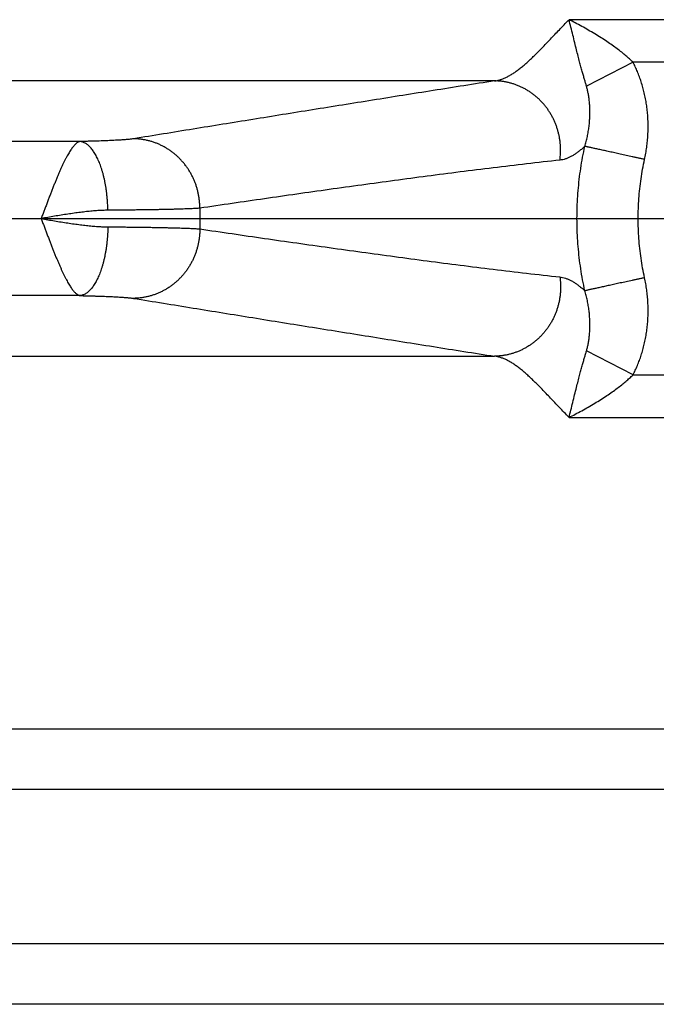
# Model space of a CAD drawing. Header units: inches. Extents: x 0 to 34, y 0 to 22.
# Tile 20 of 111: x 7.682 to 8.069, y 7.122 to 7.722. Entities that reach past the tile are written whole.
import ezdxf

# ---------------------------------------------------------------- set-up
doc = ezdxf.new("R2010")
doc.units = ezdxf.units.IN
doc.header["$LTSCALE"] = 1.87
doc.header["$MEASUREMENT"] = 0
doc.layers.get('0').update_dxf_attribs({"linetype": 'CONTINUOUS'})
doc.layers.add('DIMENSIONS', color=7, linetype='CONTINUOUS')
doc.styles.get("Standard").update_dxf_attribs({"font": 'txt', "width": 0.8})
doc.dimstyles.new('DIMSTYLE_1', dxfattribs={"dimtxt": 0.125, "dimasz": 0.18, "dimexe": 0.18, "dimexo": 0.0625, "dimgap": 0.09, "dimtad": 0, "dimtih": 1, "dimtoh": 1, "dimdec": 3, "dimzin": 4, "dimdsep": 46, "dimtxsty": 'STANDARD', "dimblk": '_FILLED', "dimblk1": '_FILLED', "dimblk2": '_FILLED', "dimcen": 0.09, "dimadec": 0, "dimazin": 0, "dimtp": 0.01, "dimtm": 0.01, "dimtfac": 1, "dimtdec": 3, "dimtofl": 0, "dimtmove": 0, "dimatfit": 3, "dimldrblk": '_FILLED', "dimfxl": 1, "dimtolj": 1, "dimtzin": 4, "dimarcsym": 0})

# ---------------------------------------------------------------- blocks, each defined once
blk = doc.blocks.new('_FILLED')
at = {"color": 0, "linetype": 'BYBLOCK'}
blk.add_solid([(0, 0), (-1, 0.1736), (-1, -0.1736)], dxfattribs=at)
blk = doc.blocks.new('*D4')
at = {"layer": 'DIMENSIONS', "color": 2, "linetype": 'CONTINUOUS'}
for p, q in [((6.87741, 7.60102), (9.29931, 7.60102)), ((9.17431, 7.60102), (9.17431, 6.87704)), ((9.17431, 5.68002), (9.17431, 6.43954)), ((8.18075, 5.68002), (9.29931, 5.68002))]:
    blk.add_line(p, q, dxfattribs=at)
at = {"layer": 'DIMENSIONS', "color": 2, "linetype": 'CONTINUOUS', "xscale": 0.18, "yscale": 0.18, "zscale": 0.18}
for p, rotation in [((9.17431, 7.60102), 90), ((9.17431, 5.68002), 270)]:
    blk.add_blockref('_FILLED', p, dxfattribs=dict(at, rotation=rotation))
at = {"layer": 'DIMENSIONS', "color": 2, "linetype": 'CONTINUOUS', "width": 0.8}
for s, p in [('1.921', (8.82431, 6.68954)), ('[', (8.82431, 6.50204)), (']', (9.42431, 6.50204)), ('48.79', (8.92431, 6.50204))]:
    blk.add_text(s, height=0.125, dxfattribs=at).set_placement(p)

msp = doc.modelspace()

# ---------------------------------------------------------------- linework, layer by layer
at = {"color": 7, "linetype": 'CONTINUOUS'}
for p, q in [((8.07547, 7.72223), (8.01628, 7.72223)), ((8.05528, 7.69634), (8.02694, 7.68166)), ((8.09916, 7.69634), (8.05528, 7.69634)), ((7.97093, 7.68493), (6.90477, 7.68493)), ((7.71833, 7.64798), (6.88919, 7.64798)), ((7.71833, 7.55406), (6.88919, 7.55406)), ((8.05528, 7.5057), (8.02695, 7.52037)), ((6.90477, 7.51711), (7.97093, 7.51711)), ((8.05528, 7.5057), (8.09916, 7.5057)), ((8.01628, 7.47981), (8.07547, 7.47981)), ((5.00439, 7.28993), (8.37524, 7.28993)), ((8.30811, 7.25298), (5.07151, 7.25298)), ((8.30811, 7.15906), (5.07151, 7.15906)), ((8.37524, 7.12211), (5.00439, 7.12211))]:
    msp.add_line(p, q, dxfattribs=at)
msp.add_arc((8.22631, 7.60102), 0.43504, 179.16876, 180.83124, dxfattribs=at)
for points, knots in [([(7.97093, 7.68493), (7.97152, 7.685), (7.97273, 7.6852), (7.97454, 7.68569), (7.9764, 7.68636), (7.97829, 7.68721), (7.98023, 7.68824), (7.98221, 7.68946), (7.98423, 7.69085), (7.9863, 7.69242), (7.98842, 7.69415), (7.9906, 7.69604), (7.99283, 7.6981), (7.99512, 7.7003), (7.99748, 7.70264), (7.99991, 7.70511), (8.00242, 7.7077), (8.005, 7.71042), (8.00768, 7.71324), (8.01045, 7.71616), (8.01333, 7.71917), (8.01528, 7.7212), (8.01628, 7.72223)], [0, 0, 0, 0, 0.030038, 0.061449, 0.09444, 0.129213, 0.165951, 0.204835, 0.245989, 0.289492, 0.335403, 0.383773, 0.434641, 0.487984, 0.543739, 0.601869, 0.662376, 0.725267, 0.790518, 0.858087, 0.927929, 1, 1, 1, 1]), ([(8.02694, 7.68166), (8.02675, 7.68233), (8.02635, 7.68371), (8.02573, 7.68587), (8.02505, 7.68821), (8.02433, 7.69078), (8.02355, 7.6936), (8.0227, 7.69671), (8.02179, 7.70016), (8.02083, 7.70403), (8.01974, 7.7083), (8.01864, 7.71288), (8.01748, 7.71756), (8.01668, 7.72069), (8.01628, 7.72223)], [0, 0, 0, 0, 0.049504, 0.102757, 0.160626, 0.223915, 0.293441, 0.369962, 0.454362, 0.54882, 0.655066, 0.769314, 0.886157, 1, 1, 1, 1]), ([(8.05528, 7.69634), (8.05459, 7.697), (8.05316, 7.69833), (8.05087, 7.70033), (8.04836, 7.7024), (8.0456, 7.70453), (8.04257, 7.70673), (8.03928, 7.70899), (8.03573, 7.71129), (8.03197, 7.71362), (8.02805, 7.71591), (8.02409, 7.71813), (8.02016, 7.72025), (8.01756, 7.72159), (8.01628, 7.72223)], [0, 0, 0, 0, 0.060461, 0.125013, 0.194125, 0.268224, 0.347743, 0.432995, 0.523433, 0.618126, 0.71541, 0.812976, 0.908546, 1, 1, 1, 1]), ([(8.06233, 7.63704), (8.0626, 7.63828), (8.06309, 7.64077), (8.06368, 7.64451), (8.06411, 7.64826), (8.06439, 7.65202), (8.06452, 7.65578), (8.0645, 7.65952), (8.06432, 7.66323), (8.064, 7.6669), (8.06354, 7.67052), (8.06293, 7.67407), (8.06219, 7.67755), (8.06131, 7.68095), (8.06032, 7.68426), (8.05922, 7.68745), (8.05801, 7.69054), (8.0567, 7.6935), (8.05576, 7.69541), (8.05528, 7.69634)], [0, 0, 0, 0, 0.062448, 0.124656, 0.186662, 0.248509, 0.310235, 0.37176, 0.432841, 0.493309, 0.553155, 0.612363, 0.670831, 0.728448, 0.785104, 0.840686, 0.895093, 0.948227, 1, 1, 1, 1]), ([(7.97093, 7.68493), (7.96469, 7.68396), (7.95224, 7.682), (7.93361, 7.67905), (7.91506, 7.67611), (7.89662, 7.67316), (7.87828, 7.67023), (7.86, 7.66729), (7.84176, 7.66435), (7.82354, 7.66141), (7.80537, 7.65847), (7.78723, 7.65553), (7.7691, 7.65259), (7.75702, 7.65063), (7.75097, 7.64965)], [0, 0, 0, 0, 0.085014, 0.169735, 0.254058, 0.337881, 0.421178, 0.504208, 0.587203, 0.670073, 0.752696, 0.835147, 0.917543, 1, 1, 1, 1]), ([(8.01074, 7.63663), (8.01084, 7.63732), (8.011, 7.63871), (8.01114, 7.64081), (8.01118, 7.64292), (8.01112, 7.64503), (8.01096, 7.64713), (8.01069, 7.64923), (8.01032, 7.65131), (8.00986, 7.65336), (8.00929, 7.65539), (8.00862, 7.65739), (8.00786, 7.65936), (8.00701, 7.66128), (8.00606, 7.66316), (8.00502, 7.66498), (8.0039, 7.66675), (8.00269, 7.66847), (8.0014, 7.67011), (8.00003, 7.67169), (7.99859, 7.67319), (7.99708, 7.67462), (7.9955, 7.67597), (7.99386, 7.67723), (7.99216, 7.67841), (7.99041, 7.6795), (7.98861, 7.68049), (7.98676, 7.6814), (7.98487, 7.6822), (7.98294, 7.6829), (7.98099, 7.6835), (7.97901, 7.684), (7.97701, 7.6844), (7.97499, 7.68469), (7.97296, 7.68487), (7.97161, 7.68492), (7.97093, 7.68493)], [0, 0, 0, 0, 0.029738, 0.059504, 0.089292, 0.119097, 0.148914, 0.178737, 0.20856, 0.238379, 0.268186, 0.297978, 0.327748, 0.357492, 0.387205, 0.416881, 0.446518, 0.476111, 0.505657, 0.535152, 0.564596, 0.593985, 0.623318, 0.652595, 0.681815, 0.710978, 0.740087, 0.769142, 0.798145, 0.827099, 0.856007, 0.884872, 0.9137, 0.942494, 0.971259, 1, 1, 1, 1]), ([(8.02593, 7.64504), (8.02622, 7.64601), (8.02678, 7.64797), (8.02748, 7.65098), (8.02807, 7.65406), (8.02852, 7.65719), (8.02883, 7.66031), (8.029, 7.66341), (8.02904, 7.66644), (8.02894, 7.66938), (8.02873, 7.67219), (8.02841, 7.67485), (8.028, 7.67732), (8.02751, 7.67957), (8.02714, 7.68099), (8.02694, 7.68166)], [0, 0, 0, 0, 0.081476, 0.165042, 0.249813, 0.335023, 0.419909, 0.503724, 0.585695, 0.665079, 0.741216, 0.813492, 0.881202, 0.943612, 1, 1, 1, 1]), ([(7.71833, 7.64798), (7.71813, 7.64795), (7.71771, 7.64782), (7.71708, 7.64754), (7.71644, 7.64714), (7.71579, 7.64661), (7.71513, 7.64598), (7.71446, 7.64522), (7.71376, 7.64436), (7.71305, 7.64339), (7.71232, 7.64231), (7.71158, 7.64112), (7.71083, 7.63982), (7.71006, 7.63843), (7.70928, 7.63693), (7.70848, 7.63534), (7.70768, 7.63366), (7.70687, 7.6319), (7.70604, 7.63005), (7.70521, 7.62813), (7.70436, 7.62613), (7.70351, 7.62407), (7.70265, 7.62194), (7.70178, 7.61976), (7.7009, 7.61753), (7.70002, 7.61526), (7.69914, 7.61294), (7.69826, 7.61059), (7.69737, 7.60822), (7.69648, 7.60583), (7.69555, 7.60343), (7.69498, 7.60181), (7.69468, 7.60101)], [0, 0, 0, 0, 0.011465, 0.024353, 0.038519, 0.054027, 0.071116, 0.089947, 0.110633, 0.133229, 0.157651, 0.183896, 0.211956, 0.241797, 0.273368, 0.306605, 0.341458, 0.377878, 0.415781, 0.455067, 0.495646, 0.537452, 0.580406, 0.624396, 0.669303, 0.71501, 0.761405, 0.808379, 0.855823, 0.903628, 0.951682, 1, 1, 1, 1]), ([(7.75097, 7.64965), (7.75072, 7.64961), (7.75016, 7.64952), (7.74927, 7.64941), (7.74825, 7.6493), (7.74712, 7.64919), (7.74588, 7.64909), (7.74452, 7.64899), (7.74306, 7.64889), (7.74148, 7.64879), (7.73981, 7.6487), (7.73803, 7.64861), (7.73616, 7.64852), (7.7342, 7.64844), (7.73215, 7.64836), (7.73002, 7.64828), (7.72782, 7.64821), (7.72554, 7.64815), (7.72319, 7.64809), (7.72078, 7.64803), (7.71915, 7.648), (7.71833, 7.64798)], [0, 0, 0, 0, 0.02391, 0.051472, 0.08265, 0.117387, 0.155617, 0.197253, 0.242216, 0.290425, 0.34179, 0.396206, 0.453534, 0.513619, 0.576311, 0.641493, 0.709048, 0.778832, 0.850689, 0.924463, 1, 1, 1, 1]), ([(7.73528, 7.60608), (7.73526, 7.60679), (7.73523, 7.60821), (7.73513, 7.61034), (7.73499, 7.61246), (7.73481, 7.61456), (7.73458, 7.61664), (7.73431, 7.6187), (7.734, 7.62072), (7.73364, 7.6227), (7.73325, 7.62464), (7.73282, 7.62654), (7.73235, 7.62838), (7.73184, 7.63016), (7.7313, 7.63188), (7.73073, 7.63353), (7.73012, 7.63511), (7.72948, 7.63662), (7.72881, 7.63804), (7.72812, 7.63939), (7.7274, 7.64064), (7.72665, 7.64181), (7.72589, 7.64288), (7.7251, 7.64386), (7.7243, 7.64474), (7.72348, 7.64553), (7.72264, 7.6462), (7.7218, 7.64678), (7.72094, 7.64725), (7.72008, 7.64761), (7.71921, 7.64786), (7.71862, 7.64795), (7.71833, 7.64798)], [0, 0, 0, 0, 0.044627, 0.08918, 0.13356, 0.177672, 0.22142, 0.26471, 0.307449, 0.349548, 0.390919, 0.431478, 0.471145, 0.509843, 0.547501, 0.584051, 0.619433, 0.653594, 0.686486, 0.718072, 0.748323, 0.777222, 0.804764, 0.830959, 0.855834, 0.879434, 0.901829, 0.923112, 0.943405, 0.962859, 0.981655, 1, 1, 1, 1]), ([(7.79132, 7.60733), (7.79132, 7.60804), (7.79129, 7.60945), (7.79114, 7.61156), (7.79088, 7.61367), (7.79053, 7.61576), (7.79007, 7.61783), (7.78951, 7.61988), (7.78885, 7.62189), (7.78809, 7.62387), (7.78724, 7.6258), (7.7863, 7.62769), (7.78526, 7.62953), (7.78414, 7.63132), (7.78293, 7.63304), (7.78164, 7.6347), (7.78027, 7.63629), (7.77882, 7.63781), (7.7773, 7.63925), (7.77572, 7.64061), (7.77407, 7.64189), (7.77236, 7.64307), (7.77059, 7.64417), (7.76878, 7.64517), (7.76692, 7.64608), (7.76501, 7.64689), (7.76308, 7.6476), (7.76111, 7.64821), (7.75911, 7.64871), (7.7571, 7.64911), (7.75506, 7.6494), (7.75302, 7.64959), (7.75166, 7.64964), (7.75097, 7.64965)], [0, 0, 0, 0, 0.032685, 0.065384, 0.098091, 0.130799, 0.163504, 0.196199, 0.228879, 0.261539, 0.294172, 0.326774, 0.35934, 0.391865, 0.424347, 0.45678, 0.489163, 0.521492, 0.553766, 0.585982, 0.618141, 0.650241, 0.682284, 0.714269, 0.746199, 0.778076, 0.809901, 0.84168, 0.873414, 0.905108, 0.936767, 0.968396, 1, 1, 1, 1]), ([(8.02593, 7.64504), (8.02537, 7.64452), (8.02425, 7.64353), (8.02256, 7.64214), (8.02087, 7.64089), (8.01919, 7.63978), (8.0175, 7.63881), (8.01582, 7.638), (8.01413, 7.63735), (8.01244, 7.63688), (8.0113, 7.63669), (8.01074, 7.63663)], [0, 0, 0, 0, 0.129181, 0.253301, 0.372382, 0.486647, 0.596378, 0.701981, 0.803978, 0.903031, 1, 1, 1, 1]), ([(8.02593, 7.557), (8.02544, 7.55922), (8.02454, 7.56369), (8.0234, 7.57042), (8.0225, 7.57719), (8.02182, 7.58398), (8.02137, 7.59079), (8.02114, 7.59762), (8.02114, 7.60444), (8.02137, 7.61127), (8.02182, 7.61808), (8.0225, 7.62487), (8.02341, 7.63163), (8.02454, 7.63836), (8.02544, 7.64282), (8.02593, 7.64504)], [0, 0, 0, 0, 0.076985, 0.153945, 0.230887, 0.307817, 0.384742, 0.461667, 0.538597, 0.615531, 0.692458, 0.769373, 0.846273, 0.923158, 1, 1, 1, 1]), ([(8.06233, 7.63704), (8.06169, 7.63718), (8.06043, 7.63746), (8.05854, 7.63788), (8.05666, 7.63829), (8.0548, 7.6387), (8.05295, 7.6391), (8.05113, 7.63951), (8.04933, 7.6399), (8.04757, 7.64029), (8.04584, 7.64067), (8.04416, 7.64104), (8.04252, 7.6414), (8.04094, 7.64174), (8.03941, 7.64208), (8.03793, 7.6424), (8.03652, 7.64271), (8.03517, 7.64301), (8.03389, 7.64329), (8.03269, 7.64356), (8.03156, 7.64381), (8.0305, 7.64404), (8.02953, 7.64425), (8.02864, 7.64445), (8.02784, 7.64462), (8.02712, 7.64478), (8.0265, 7.64492), (8.02611, 7.645), (8.02593, 7.64504)], [0, 0, 0, 0, 0.0521, 0.104068, 0.155772, 0.207082, 0.257866, 0.307997, 0.357347, 0.405792, 0.453208, 0.499475, 0.544477, 0.588098, 0.63023, 0.670764, 0.709599, 0.746635, 0.781779, 0.814942, 0.84604, 0.874995, 0.901733, 0.926186, 0.948291, 0.967993, 0.985241, 1, 1, 1, 1]), ([(8.01074, 7.63663), (8.00396, 7.63589), (7.9904, 7.63436), (7.97011, 7.63194), (7.94992, 7.62942), (7.92986, 7.62683), (7.90991, 7.62418), (7.89002, 7.62147), (7.87017, 7.61871), (7.85039, 7.61591), (7.83069, 7.61308), (7.81101, 7.61023), (7.79789, 7.6083), (7.79132, 7.60733)], [0, 0, 0, 0, 0.092425, 0.184836, 0.276886, 0.368231, 0.458933, 0.549602, 0.640279, 0.730499, 0.820296, 0.910015, 1, 1, 1, 1]), ([(8.06233, 7.56499), (8.0619, 7.56695), (8.06111, 7.57088), (8.06013, 7.57683), (8.05937, 7.58283), (8.05882, 7.58887), (8.05849, 7.59494), (8.05838, 7.60102), (8.05849, 7.6071), (8.05882, 7.61316), (8.05937, 7.61921), (8.06013, 7.62521), (8.06111, 7.63116), (8.0619, 7.63509), (8.06233, 7.63704)], [0, 0, 0, 0, 0.08266, 0.165683, 0.248998, 0.332534, 0.416217, 0.499975, 0.583735, 0.667423, 0.750965, 0.83429, 0.917325, 1, 1, 1, 1]), ([(7.73528, 7.60608), (7.73428, 7.60607), (7.73223, 7.60602), (7.72905, 7.60585), (7.72569, 7.60558), (7.72216, 7.60523), (7.71849, 7.60479), (7.71471, 7.60428), (7.71082, 7.60371), (7.70685, 7.60309), (7.70282, 7.60242), (7.69875, 7.60173), (7.69602, 7.60126), (7.69465, 7.60102)], [0, 0, 0, 0, 0.072644, 0.150411, 0.232852, 0.319523, 0.409869, 0.503339, 0.599444, 0.697709, 0.797563, 0.898358, 1, 1, 1, 1]), ([(7.79132, 7.60733), (7.79094, 7.6073), (7.79013, 7.60724), (7.78885, 7.60716), (7.78741, 7.60708), (7.78582, 7.60701), (7.78407, 7.60693), (7.78219, 7.60686), (7.78015, 7.60679), (7.77798, 7.60672), (7.77567, 7.60666), (7.77323, 7.60659), (7.77066, 7.60653), (7.76797, 7.60648), (7.76515, 7.60642), (7.76222, 7.60637), (7.75918, 7.60632), (7.75604, 7.60628), (7.75279, 7.60624), (7.74945, 7.6062), (7.74602, 7.60616), (7.74251, 7.60613), (7.73892, 7.6061), (7.7365, 7.60608), (7.73528, 7.60608)], [0, 0, 0, 0, 0.020213, 0.04321, 0.068954, 0.097403, 0.128511, 0.162232, 0.198514, 0.237298, 0.27852, 0.322114, 0.368012, 0.416136, 0.466399, 0.518702, 0.57295, 0.629067, 0.686974, 0.746583, 0.807796, 0.870508, 0.934612, 1, 1, 1, 1]), ([(7.69465, 7.60102), (7.69602, 7.60078), (7.69874, 7.60031), (7.70281, 7.59962), (7.70683, 7.59895), (7.7108, 7.59833), (7.71469, 7.59776), (7.71848, 7.59725), (7.72216, 7.59681), (7.72569, 7.59645), (7.72905, 7.59619), (7.73223, 7.59602), (7.73428, 7.59597), (7.73528, 7.59596)], [0, 0, 0, 0, 0.101648, 0.202328, 0.302, 0.400156, 0.496249, 0.589835, 0.680376, 0.767158, 0.849639, 0.927403, 1, 1, 1, 1]), ([(7.69468, 7.60101), (7.69497, 7.60023), (7.69553, 7.59866), (7.69642, 7.59634), (7.69729, 7.59402), (7.69815, 7.59172), (7.69901, 7.58944), (7.69986, 7.58719), (7.70072, 7.58498), (7.70157, 7.58281), (7.70241, 7.58068), (7.70325, 7.57861), (7.70408, 7.57659), (7.7049, 7.57463), (7.70571, 7.57274), (7.70652, 7.57092), (7.70731, 7.56917), (7.70809, 7.5675), (7.70887, 7.56592), (7.70963, 7.56442), (7.71038, 7.56301), (7.71112, 7.5617), (7.71185, 7.56048), (7.71256, 7.55936), (7.71326, 7.55835), (7.71395, 7.55744), (7.71461, 7.55663), (7.71526, 7.55592), (7.7159, 7.55532), (7.71654, 7.55484), (7.71715, 7.55447), (7.71775, 7.5542), (7.71814, 7.55409), (7.71833, 7.55406)], [0, 0, 0, 0, 0.046762, 0.093424, 0.139817, 0.185852, 0.23144, 0.276497, 0.320942, 0.364673, 0.407562, 0.449494, 0.490381, 0.530145, 0.568715, 0.606017, 0.641969, 0.676492, 0.709521, 0.740989, 0.77085, 0.799086, 0.825669, 0.850532, 0.873626, 0.89491, 0.914456, 0.93235, 0.94871, 0.963668, 0.977182, 0.989184, 1, 1, 1, 1]), ([(7.73528, 7.59596), (7.73526, 7.59525), (7.73523, 7.59383), (7.73513, 7.5917), (7.73499, 7.58958), (7.73481, 7.58747), (7.73458, 7.58539), (7.73431, 7.58334), (7.734, 7.58132), (7.73364, 7.57933), (7.73325, 7.57739), (7.73282, 7.5755), (7.73235, 7.57366), (7.73184, 7.57188), (7.7313, 7.57016), (7.73073, 7.56851), (7.73012, 7.56693), (7.72948, 7.56542), (7.72881, 7.564), (7.72812, 7.56265), (7.7274, 7.5614), (7.72665, 7.56023), (7.72589, 7.55915), (7.7251, 7.55817), (7.7243, 7.55729), (7.72348, 7.55651), (7.72264, 7.55583), (7.7218, 7.55526), (7.72094, 7.55479), (7.72008, 7.55443), (7.71921, 7.55418), (7.71862, 7.55408), (7.71833, 7.55406)], [0, 0, 0, 0, 0.044628, 0.089181, 0.133562, 0.177674, 0.221422, 0.264712, 0.307452, 0.349551, 0.390923, 0.431482, 0.471149, 0.509847, 0.547505, 0.584055, 0.619437, 0.653597, 0.686489, 0.718075, 0.748325, 0.777224, 0.804766, 0.83096, 0.855835, 0.879435, 0.90183, 0.923113, 0.943405, 0.962859, 0.981655, 1, 1, 1, 1]), ([(7.73528, 7.59596), (7.7365, 7.59595), (7.73892, 7.59594), (7.74251, 7.59591), (7.74602, 7.59588), (7.74945, 7.59584), (7.75279, 7.5958), (7.75604, 7.59576), (7.75918, 7.59571), (7.76222, 7.59567), (7.76515, 7.59561), (7.76797, 7.59556), (7.77066, 7.5955), (7.77323, 7.59544), (7.77567, 7.59538), (7.77798, 7.59532), (7.78015, 7.59525), (7.78219, 7.59518), (7.78407, 7.59511), (7.78582, 7.59503), (7.78741, 7.59496), (7.78885, 7.59488), (7.79013, 7.5948), (7.79094, 7.59474), (7.79132, 7.59471)], [0, 0, 0, 0, 0.065388, 0.129493, 0.192205, 0.253417, 0.313027, 0.370933, 0.42705, 0.481298, 0.533601, 0.583863, 0.631988, 0.677886, 0.72148, 0.762702, 0.801486, 0.837768, 0.871489, 0.902597, 0.931046, 0.95679, 0.979787, 1, 1, 1, 1]), ([(7.79132, 7.59471), (7.79132, 7.594), (7.79129, 7.59259), (7.79114, 7.59047), (7.79088, 7.58837), (7.79053, 7.58628), (7.79007, 7.58421), (7.78951, 7.58216), (7.78885, 7.58015), (7.7881, 7.57817), (7.78724, 7.57623), (7.7863, 7.57434), (7.78526, 7.5725), (7.78414, 7.57072), (7.78293, 7.56899), (7.78164, 7.56733), (7.78027, 7.56574), (7.77882, 7.56423), (7.7773, 7.56279), (7.77572, 7.56143), (7.77407, 7.56015), (7.77236, 7.55896), (7.77059, 7.55787), (7.76878, 7.55686), (7.76692, 7.55595), (7.76501, 7.55515), (7.76308, 7.55444), (7.76111, 7.55383), (7.75911, 7.55333), (7.7571, 7.55293), (7.75506, 7.55264), (7.75302, 7.55245), (7.75166, 7.5524), (7.75097, 7.55239)], [0, 0, 0, 0, 0.032686, 0.065385, 0.098092, 0.130801, 0.163506, 0.196201, 0.228882, 0.261541, 0.294174, 0.326776, 0.359343, 0.391869, 0.42435, 0.456784, 0.489166, 0.521496, 0.553769, 0.585986, 0.618144, 0.650244, 0.682287, 0.714272, 0.746202, 0.778078, 0.809904, 0.841681, 0.873415, 0.905109, 0.936768, 0.968397, 1, 1, 1, 1]), ([(7.79132, 7.59471), (7.79789, 7.59374), (7.81101, 7.59181), (7.8307, 7.58895), (7.8504, 7.58612), (7.87019, 7.58333), (7.89005, 7.58057), (7.90996, 7.57786), (7.92991, 7.5752), (7.94997, 7.57261), (7.97015, 7.57009), (7.99042, 7.56768), (8.00396, 7.56615), (8.01074, 7.56541)], [0, 0, 0, 0, 0.090011, 0.179743, 0.269555, 0.359807, 0.450541, 0.541288, 0.632056, 0.723381, 0.815333, 0.907633, 1, 1, 1, 1]), ([(8.01074, 7.56541), (8.01083, 7.56472), (8.011, 7.56332), (8.01114, 7.56122), (8.01118, 7.55912), (8.01112, 7.55701), (8.01096, 7.5549), (8.01069, 7.55281), (8.01032, 7.55073), (8.00986, 7.54868), (8.00929, 7.54664), (8.00862, 7.54464), (8.00786, 7.54268), (8.00701, 7.54076), (8.00606, 7.53888), (8.00502, 7.53705), (8.0039, 7.53528), (8.00269, 7.53357), (8.0014, 7.53193), (8.00003, 7.53035), (7.99859, 7.52885), (7.99708, 7.52742), (7.9955, 7.52607), (7.99386, 7.5248), (7.99216, 7.52363), (7.99041, 7.52254), (7.98861, 7.52154), (7.98676, 7.52064), (7.98487, 7.51984), (7.98294, 7.51914), (7.98099, 7.51853), (7.97901, 7.51804), (7.97701, 7.51764), (7.97499, 7.51735), (7.97296, 7.51717), (7.97161, 7.51711), (7.97093, 7.51711)], [0, 0, 0, 0, 0.029738, 0.059503, 0.08929, 0.119095, 0.148911, 0.178733, 0.208556, 0.238374, 0.268181, 0.297973, 0.327742, 0.357486, 0.387198, 0.416875, 0.446511, 0.476104, 0.505649, 0.535145, 0.564588, 0.593977, 0.62331, 0.652587, 0.681807, 0.710971, 0.74008, 0.769135, 0.798139, 0.827093, 0.856002, 0.884869, 0.913697, 0.942492, 0.971258, 1, 1, 1, 1]), ([(8.01074, 7.56541), (8.0113, 7.56535), (8.01243, 7.56516), (8.01412, 7.56469), (8.0158, 7.56405), (8.01749, 7.56324), (8.01918, 7.56227), (8.02087, 7.56115), (8.02256, 7.55989), (8.02425, 7.5585), (8.02537, 7.55751), (8.02593, 7.557)], [0, 0, 0, 0, 0.096124, 0.194766, 0.296701, 0.402524, 0.512651, 0.627352, 0.74678, 0.870995, 1, 1, 1, 1]), ([(8.06233, 7.56499), (8.06169, 7.56486), (8.06043, 7.56458), (8.05854, 7.56416), (8.05666, 7.56375), (8.05479, 7.56334), (8.05295, 7.56293), (8.05112, 7.56253), (8.04933, 7.56214), (8.04757, 7.56175), (8.04584, 7.56137), (8.04416, 7.561), (8.04252, 7.56064), (8.04094, 7.5603), (8.0394, 7.55996), (8.03793, 7.55963), (8.03652, 7.55932), (8.03517, 7.55903), (8.03389, 7.55875), (8.03269, 7.55848), (8.03155, 7.55823), (8.0305, 7.558), (8.02953, 7.55779), (8.02864, 7.55759), (8.02784, 7.55742), (8.02712, 7.55726), (8.02649, 7.55712), (8.02611, 7.55704), (8.02593, 7.557)], [0, 0, 0, 0, 0.052104, 0.104076, 0.155784, 0.207098, 0.257886, 0.308021, 0.357374, 0.405822, 0.453242, 0.499512, 0.544516, 0.58814, 0.630273, 0.670808, 0.709643, 0.74668, 0.781824, 0.814987, 0.846084, 0.875036, 0.90177, 0.926219, 0.948319, 0.968016, 0.985259, 1, 1, 1, 1]), ([(8.05528, 7.5057), (8.05576, 7.50663), (8.0567, 7.50854), (8.05801, 7.5115), (8.05922, 7.51459), (8.06032, 7.51778), (8.06131, 7.52109), (8.06219, 7.52448), (8.06293, 7.52797), (8.06353, 7.53152), (8.064, 7.53514), (8.06432, 7.53881), (8.0645, 7.54253), (8.06452, 7.54627), (8.06439, 7.55003), (8.06411, 7.55378), (8.06368, 7.55754), (8.06309, 7.56128), (8.0626, 7.56376), (8.06233, 7.56499)], [0, 0, 0, 0, 0.051795, 0.104934, 0.159335, 0.214907, 0.271551, 0.329164, 0.38764, 0.446872, 0.506762, 0.567277, 0.628389, 0.689927, 0.751659, 0.813501, 0.875483, 0.937641, 1, 1, 1, 1]), ([(8.02695, 7.52037), (8.02714, 7.52104), (8.02752, 7.52247), (8.028, 7.52473), (8.02842, 7.52719), (8.02873, 7.52984), (8.02894, 7.53265), (8.02904, 7.53558), (8.029, 7.53861), (8.02883, 7.54171), (8.02852, 7.54484), (8.02807, 7.54796), (8.02748, 7.55105), (8.02677, 7.55406), (8.02622, 7.55603), (8.02593, 7.557)], [0, 0, 0, 0, 0.056584, 0.119011, 0.186615, 0.258718, 0.334663, 0.413887, 0.495776, 0.579595, 0.664549, 0.749865, 0.834753, 0.918408, 1, 1, 1, 1]), ([(7.71833, 7.55406), (7.71915, 7.55404), (7.72078, 7.55401), (7.72319, 7.55395), (7.72554, 7.55389), (7.72782, 7.55382), (7.73002, 7.55375), (7.73215, 7.55368), (7.7342, 7.5536), (7.73616, 7.55352), (7.73803, 7.55343), (7.73981, 7.55334), (7.74148, 7.55325), (7.74306, 7.55315), (7.74452, 7.55305), (7.74588, 7.55295), (7.74712, 7.55284), (7.74825, 7.55274), (7.74927, 7.55263), (7.75016, 7.55251), (7.75072, 7.55243), (7.75097, 7.55239)], [0, 0, 0, 0, 0.075537, 0.149312, 0.221169, 0.290952, 0.358507, 0.423689, 0.486381, 0.546466, 0.603794, 0.65821, 0.709575, 0.757784, 0.802746, 0.844383, 0.882613, 0.91735, 0.948528, 0.97609, 1, 1, 1, 1]), ([(7.75097, 7.55239), (7.75702, 7.55141), (7.7691, 7.54944), (7.78723, 7.5465), (7.80538, 7.54356), (7.82356, 7.54062), (7.84178, 7.53768), (7.86004, 7.53474), (7.87833, 7.5318), (7.89668, 7.52887), (7.91511, 7.52592), (7.93364, 7.52298), (7.95225, 7.52004), (7.96469, 7.51808), (7.97093, 7.51711)], [0, 0, 0, 0, 0.082481, 0.16489, 0.247355, 0.330002, 0.412911, 0.495966, 0.579064, 0.662394, 0.746174, 0.830405, 0.915033, 1, 1, 1, 1]), ([(8.01628, 7.47981), (8.01666, 7.48128), (8.01745, 7.48432), (8.01859, 7.48894), (8.01969, 7.49355), (8.02078, 7.49788), (8.02177, 7.50179), (8.02269, 7.50527), (8.02354, 7.5084), (8.02433, 7.51124), (8.02506, 7.51383), (8.02573, 7.51618), (8.02636, 7.51834), (8.02676, 7.51971), (8.02695, 7.52037)], [0, 0, 0, 0, 0.108704, 0.224581, 0.34014, 0.448199, 0.543695, 0.628593, 0.705601, 0.77568, 0.839478, 0.897678, 0.950946, 1, 1, 1, 1]), ([(8.01628, 7.47981), (8.01529, 7.48083), (8.01333, 7.48286), (8.01046, 7.48587), (8.00769, 7.48879), (8.00502, 7.49161), (8.00243, 7.49433), (7.99992, 7.49692), (7.99749, 7.4994), (7.99513, 7.50174), (7.99283, 7.50394), (7.9906, 7.50599), (7.98842, 7.50789), (7.9863, 7.50962), (7.98423, 7.51118), (7.98221, 7.51258), (7.98023, 7.51379), (7.97829, 7.51483), (7.9764, 7.51568), (7.97454, 7.51635), (7.97273, 7.51684), (7.97152, 7.51704), (7.97093, 7.51711)], [0, 0, 0, 0, 0.07195, 0.141709, 0.209228, 0.274478, 0.337422, 0.398023, 0.456227, 0.511997, 0.565312, 0.616156, 0.664528, 0.710443, 0.753946, 0.79511, 0.834017, 0.870783, 0.90556, 0.938545, 0.969953, 1, 1, 1, 1]), ([(8.01628, 7.47981), (8.01757, 7.48045), (8.02017, 7.4818), (8.02409, 7.48391), (8.02805, 7.48613), (8.03195, 7.48841), (8.03571, 7.49073), (8.03926, 7.49303), (8.04255, 7.49529), (8.04558, 7.4975), (8.04835, 7.49963), (8.05087, 7.5017), (8.05316, 7.5037), (8.05459, 7.50504), (8.05528, 7.5057)], [0, 0, 0, 0, 0.091805, 0.187359, 0.284626, 0.381557, 0.47601, 0.566375, 0.651671, 0.731294, 0.80552, 0.874763, 0.939437, 1, 1, 1, 1])]:
    msp.add_open_spline(points, degree=3, knots=knots, dxfattribs=at)

# ---------------------------------------------------------------- dimensions: what is measured, and where the dimension line sits
at = {"layer": 'DIMENSIONS', "color": 2, "linetype": 'CONTINUOUS'}
dim = msp.add_linear_dim(base=(9.17431, 7.60102), p1=(8.18075, 5.68002), p2=(6.87741, 7.60102), angle=90, dimstyle='DIMSTYLE_1', dxfattribs=at)
dim.commit()
dim.dimension.update_dxf_attribs({"geometry": '*D4', "text_midpoint": (9.17431, 6.65829), "dimtype": 160})

doc.saveas('drawing.dxf')
